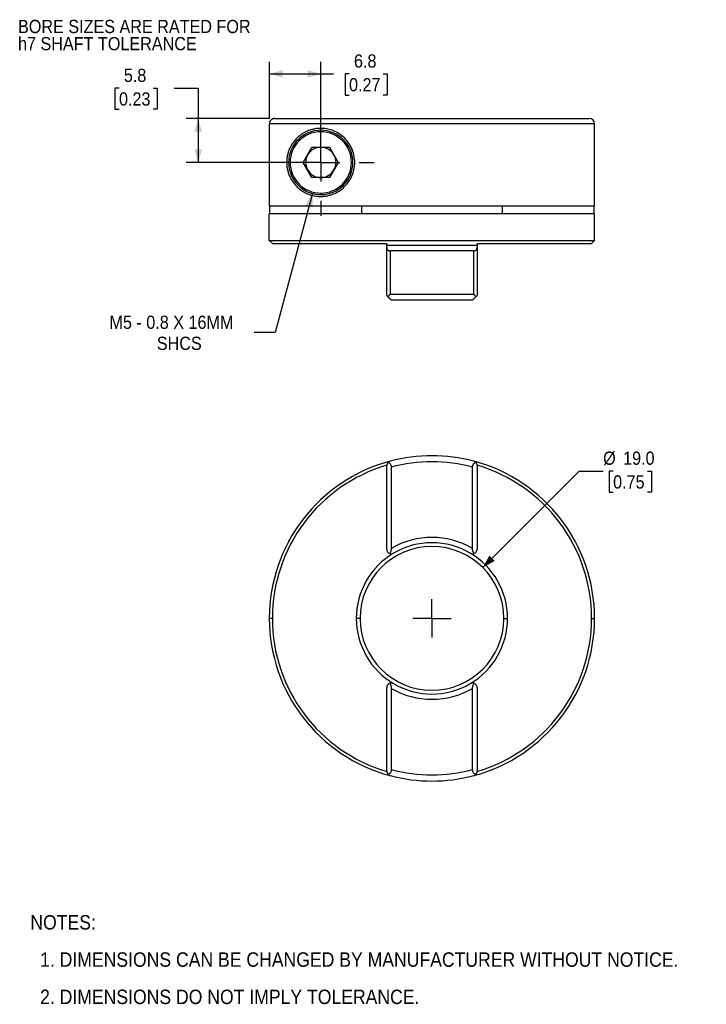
# Model space of a CAD drawing. Header units: millimetres. Extents: x 3 to 216, y 0 to 136.
# Tile 1 of 2: x 3 to 94, y 6 to 136. Entities that reach past the tile are written whole.
import ezdxf

# ---------------------------------------------------------------- set-up
doc = ezdxf.new("R2010")
doc.units = ezdxf.units.MM
doc.header["$LTSCALE"] = 0.5
doc.linetypes.add('SLD-Center', pattern=[19.05, 15.24, -1.27, 1.27, -1.27])
doc.linetypes.add('SLD-Solid', pattern=[0])
doc.layers.add('CENTER', color=40, linetype='SLD-Center')
doc.layers.add('DIMENSIONS', color=140, linetype='SLD-Solid', lineweight=25)
doc.layers.add('TEXT', color=140, linetype='SLD-Solid', lineweight=25)
doc.styles.add('SLDTEXTSTYLE0', font='GOTHIC.TTF', dxfattribs={"width": 0.913})
doc.dimstyles.new('SLDDIMSTYLE0', dxfattribs={"dimtxt": 1.75, "dimasz": 1.75, "dimexe": 0, "dimexo": 0.0625, "dimgap": 0.4375, "dimtad": 0, "dimtih": 1, "dimtoh": 1, "dimdec": 1, "dimrnd": 1e-09, "dimzin": 4, "dimdsep": 46, "dimtxsty": 'SLDTEXTSTYLE0', "dimsah": 1, "dimcen": 0, "dimadec": 0, "dimazin": 1, "dimtfac": 1, "dimtdec": 1, "dimtofl": 0, "dimtmove": 0, "dimatfit": 3, "dimfxl": 0, "dimfrac": 2, "dimtolj": 1, "dimtzin": 12, "dimarcsym": 0})
doc.dimstyles.new('SLDDIMSTYLE2', dxfattribs={"dimtxt": 1.75, "dimasz": 1.75, "dimexe": 0, "dimexo": 0.0625, "dimgap": 0.4375, "dimtad": 0, "dimtih": 1, "dimtoh": 1, "dimdec": 1, "dimrnd": 1e-09, "dimzin": 12, "dimdsep": 46, "dimtxsty": 'SLDTEXTSTYLE0', "dimsah": 1, "dimcen": 0.09, "dimadec": 0, "dimazin": 3, "dimtfac": 1, "dimtdec": 1, "dimtofl": 0, "dimtmove": 0, "dimatfit": 3, "dimfxl": 0, "dimfrac": 2, "dimtolj": 1, "dimtzin": 12, "dimarcsym": 0})
doc.dimstyles.new('SLDDIMSTYLE3', dxfattribs={"dimtxt": 1.75, "dimasz": 1.75, "dimexe": 0, "dimexo": 0.0625, "dimgap": 0.4375, "dimtad": 0, "dimtih": 1, "dimtoh": 1, "dimdec": 1, "dimrnd": 1e-09, "dimzin": 12, "dimdsep": 46, "dimtxsty": 'SLDTEXTSTYLE0', "dimsah": 1, "dimcen": 0, "dimadec": 0, "dimazin": 3, "dimtfac": 1, "dimtdec": 1, "dimtofl": 0, "dimtmove": 0, "dimatfit": 3, "dimfxl": 0, "dimfrac": 2, "dimtolj": 1, "dimtzin": 12, "dimarcsym": 0})

# ---------------------------------------------------------------- blocks, each defined once
blk = doc.blocks.new('SW_NOTE_0_2')
at = {"layer": 'TEXT', "color": 0, "char_height": 1.75, "attachment_point": 1, "style": 'SLDTEXTSTYLE0'}
for s, insert in [('BORE SIZES ARE RATED FOR ', (0, 2.24)), ('h7 SHAFT TOLERANCE', (0, -0.03))]:
    blk.add_mtext(s, dxfattribs=dict(at, insert=insert))
blk = doc.blocks.new('SW_NOTE_0_3')
at = {"layer": 'TEXT', "color": 0, "char_height": 1.75, "attachment_point": 1, "style": 'SLDTEXTSTYLE0'}
for s, insert in [('BORE SIZES ARE RATED FOR ', (0, 2.24)), ('h7 SHAFT TOLERANCE', (0, -0.03))]:
    blk.add_mtext(s, dxfattribs=dict(at, insert=insert))
blk = doc.blocks.new('SW_NOTE_0_4')
at = {"layer": 'TEXT', "color": 0, "char_height": 1.905, "attachment_point": 1, "style": 'SLDTEXTSTYLE0'}
for s, insert in [('NOTES:', (0, 2.43)), ('  1. DIMENSIONS CAN BE CHANGED BY MANUFACTURER WITHOUT NOTICE.', (0, -2.49)), ('  2. DIMENSIONS DO NOT IMPLY TOLERANCE.', (0, -7.42))]:
    blk.add_mtext(s, dxfattribs=dict(at, insert=insert))
blk = doc.blocks.new('_D')
at = {"layer": 'DIMENSIONS'}
for p, q in [((64.43, 63.59), (77.18, 76.34)), ((77.18, 76.34), (80.35, 76.34)), ((81.67, 76.34), (81.14, 76.34)), ((81.14, 76.34), (81.14, 73.56)), ((86.2, 76.34), (86.73, 76.34)), ((86.73, 76.34), (86.73, 73.56)), ((81.14, 73.56), (81.67, 73.56)), ((86.73, 73.56), (86.2, 73.56))]:
    blk.add_line(p, q, dxfattribs=at)
blk.add_solid([(64.43, 63.59), (66.03, 64.48), (65.32, 65.18)], dxfattribs=at)
at = {"layer": 'DIMENSIONS', "char_height": 1.75, "attachment_point": 1, "style": 'SLDTEXTSTYLE0'}
for s, insert in [('%%c', (80.35, 78.93)), ('19.0', (82.99, 78.93)), ('0.75', (81.67, 75.79))]:
    blk.add_mtext(s, dxfattribs=dict(at, insert=insert))
blk = doc.blocks.new('SW_CENTERMARKSYMBOL_0')
at = {"layer": 'CENTER', "color": 0}
for q in [(0, 2.54), (-2.54, 0), (0, -2.54), (2.54, 0)]:
    blk.add_line((0, 0), q, dxfattribs=at)
blk = doc.blocks.new('_D_4')
at = {"layer": 'DIMENSIONS'}
for p, q in [((41.92, 113.04), (36.99, 94.65)), ((36.99, 94.65), (34.21, 94.65))]:
    blk.add_line(p, q, dxfattribs=at)
blk.add_solid([(41.92, 113.04), (40.98, 111.47), (41.95, 111.22)], dxfattribs=at)
at = {"layer": 'DIMENSIONS', "char_height": 1.75, "attachment_point": 1, "style": 'SLDTEXTSTYLE0'}
for s, insert in [('M5 - 0.8 X 16MM', (15.09, 96.89)), ('SHCS', (21.35, 94.11))]:
    blk.add_mtext(s, dxfattribs=dict(at, insert=insert))
blk = doc.blocks.new('_D_5')
at = {"layer": 'DIMENSIONS'}
for p, q in [((16.35, 126.94), (15.81, 126.94)), ((15.81, 126.94), (15.81, 124.16)), ((20.87, 126.94), (21.4, 126.94)), ((21.4, 126.94), (21.4, 124.16)), ((23.65, 126.95), (26.82, 126.95)), ((26.82, 126.95), (26.82, 122.94)), ((15.81, 124.16), (16.35, 124.16)), ((21.4, 124.16), (20.87, 124.16)), ((36.29, 122.94), (25.24, 122.94)), ((26.82, 122.94), (26.82, 117.14)), ((42.38, 117.14), (25.24, 117.14))]:
    blk.add_line(p, q, dxfattribs=at)
for points in [[(26.82, 122.94), (26.32, 121.19), (27.32, 121.19)], [(26.82, 117.14), (27.32, 118.89), (26.32, 118.89)]]:
    blk.add_solid(points, dxfattribs=at)
at = {"layer": 'DIMENSIONS', "char_height": 1.75, "attachment_point": 1, "style": 'SLDTEXTSTYLE0'}
for s, insert in [('5.8', (16.99, 129.53)), ('0.23', (16.35, 126.4))]:
    blk.add_mtext(s, dxfattribs=dict(at, insert=insert))
blk = doc.blocks.new('_D_6')
at = {"layer": 'DIMENSIONS'}
for p, q in [((36.23, 122.88), (36.23, 130.43)), ((43.02, 117.78), (43.02, 130.43)), ((36.23, 128.84), (43.02, 128.84)), ((43.02, 128.84), (44.7, 128.84)), ((46.76, 128.83), (46.23, 128.83)), ((46.23, 128.83), (46.23, 126.05)), ((51.29, 128.83), (51.82, 128.83)), ((51.82, 128.83), (51.82, 126.05)), ((46.23, 126.05), (46.76, 126.05)), ((51.82, 126.05), (51.29, 126.05))]:
    blk.add_line(p, q, dxfattribs=at)
for points in [[(36.23, 128.84), (37.98, 128.34), (37.98, 129.34)], [(43.02, 128.84), (41.27, 129.34), (41.27, 128.34)]]:
    blk.add_solid(points, dxfattribs=at)
at = {"layer": 'DIMENSIONS', "char_height": 1.75, "attachment_point": 1, "style": 'SLDTEXTSTYLE0'}
for s, insert in [('6.8', (47.41, 131.42)), ('0.27', (46.76, 128.29))]:
    blk.add_mtext(s, dxfattribs=dict(at, insert=insert))
blk = doc.blocks.new('SW_CENTERMARKSYMBOL_1')
at = {"layer": 'CENTER', "color": 0}
for p, q in [((0, 5.08), (0, 7.04)), ((0, 0), (0, 2.54)), ((-5.08, 0), (-7.04, 0)), ((0, 0), (-2.54, 0)), ((0, 0), (0, -2.54)), ((0, 0), (2.54, 0)), ((5.08, 0), (7.04, 0)), ((0, -5.08), (0, -7.04))]:
    blk.add_line(p, q, dxfattribs=at)

msp = doc.modelspace()

# ---------------------------------------------------------------- linework, layer by layer
for p, q in [((36.93, 122.94), (78.52, 122.94)), ((79.22, 122.24), (36.23, 122.24)), ((36.23, 111.34), (36.23, 122.24)), ((43.02, 121.19), (43.02, 121.39)), ((79.22, 111.34), (79.22, 122.24)), ((40.71, 117.14), (41.86, 119.14)), ((41.86, 119.14), (44.17, 119.14)), ((43.02, 117.14), (43.02, 119.14)), ((44.17, 119.14), (45.33, 117.14)), ((41.86, 115.14), (40.71, 117.14)), ((43.02, 117.14), (43.02, 115.14)), ((45.33, 117.14), (44.17, 115.14)), ((44.17, 115.14), (41.86, 115.14)), ((43.02, 113.09), (43.02, 112.89)), ((79.22, 111.34), (36.23, 111.34)), ((36.3, 110.34), (36.3, 111.34)), ((48.41, 111.34), (48.41, 110.34)), ((67.03, 110.34), (67.03, 111.34)), ((79.13, 111.34), (79.13, 110.34)), ((79.22, 110.34), (36.22, 110.34)), ((36.22, 106.84), (36.22, 110.34)), ((79.22, 106.84), (79.22, 110.34)), ((36.22, 106.84), (79.22, 106.84)), ((36.62, 106.44), (36.22, 106.84)), ((78.82, 106.44), (79.22, 106.84)), ((36.62, 106.44), (51.75, 106.44)), ((63.69, 106.14), (51.75, 106.14)), ((51.75, 99.54), (51.75, 105.88)), ((63.24, 105.44), (52.19, 105.44)), ((52.19, 105.44), (52.19, 99.74)), ((63.24, 99.74), (63.24, 105.44)), ((63.69, 106.44), (78.82, 106.44)), ((63.69, 105.88), (63.69, 99.54)), ((52.19, 99.74), (63.24, 99.74)), ((63.09, 98.94), (52.35, 98.94)), ((51.75, 66.01), (51.75, 77.07)), ((52.35, 76.87), (52.35, 66.13)), ((63.09, 66.13), (63.09, 76.87)), ((63.69, 77.07), (63.69, 66.01)), ((38.77, 67.08), (38.77, 67.03)), ((38.79, 67.08), (38.77, 67.08)), ((36.62, 56.88), (36.22, 56.88)), ((48.22, 56.88), (47.72, 56.88)), ((67.22, 56.88), (67.72, 56.88)), ((78.82, 56.88), (79.22, 56.88)), ((51.75, 36.68), (51.75, 47.74)), ((52.35, 47.62), (52.35, 36.88)), ((63.09, 36.88), (63.09, 47.62)), ((63.69, 47.74), (63.69, 36.68))]:
    msp.add_line(p, q)
for centre, radius, start, end in [((78.52, 122.24), 0.7, 0, 90), ((43.02, 117.14), 4.25, 90, 270), ((43.02, 117.14), 4.05, 90, 270), ((43.02, 117.14), 4.25, 270, 90), ((43.02, 117.14), 4.05, 270, 90), ((43.02, 117.14), 2, 90, 150), ((43.02, 117.14), 2, 30, 90), ((43.02, 117.14), 2, 150, 210), ((43.02, 117.14), 2, 330, 30), ((43.02, 117.14), 2, 210, 270), ((43.02, 117.14), 2, 270, 330), ((57.72, 56.88), 21.5, 75.1116, 104.8884), ((57.72, 56.88), 21.5, 104.8884, 180), ((57.72, 56.88), 21.1, 106.4357, 180), ((57.72, 56.88), 20.7, 74.9643, 105.0357), ((57.72, 56.88), 21.5, 0, 75.1116), ((57.72, 56.88), 21.1, 0, 73.5643), ((38.97, 67.08), 0.2, 112.1591, 180), ((57.72, 56.88), 9.5, 0, 180), ((57.72, 56.88), 10.7, 59.8763, 120.1237), ((57.72, 56.88), 10, 59.5621, 120.4379), ((57.72, 56.88), 10, 120.4379, 180), ((57.72, 56.88), 10, 0, 59.5621), ((57.72, 56.88), 21.5, 180, 255.1116), ((57.72, 56.88), 21.1, 180, 253.5643), ((57.72, 56.88), 10, 180, 239.5621), ((57.72, 56.88), 9.5, 180, 0), ((57.72, 56.88), 10, 300.4379, 0), ((57.72, 56.88), 21.5, 284.8884, 0), ((57.72, 56.88), 21.1, 286.4357, 0), ((57.72, 56.88), 10, 239.5621, 300.4379), ((57.72, 56.88), 10.7, 239.8763, 300.1237), ((57.72, 56.88), 20.7, 254.9643, 285.0357), ((57.72, 56.88), 21.5, 255.1116, 284.8884)]:
    msp.add_arc(centre, radius, start, end)
for points, knots in [([(36.93, 122.94), (36.9, 122.94), (36.84, 122.94), (36.76, 122.92), (36.69, 122.9), (36.61, 122.87), (36.55, 122.83), (36.49, 122.79), (36.43, 122.74), (36.39, 122.69), (36.35, 122.64), (36.31, 122.58), (36.28, 122.52), (36.26, 122.46), (36.25, 122.41), (36.23, 122.35), (36.23, 122.29), (36.23, 122.26), (36.23, 122.24)], [0, 0, 0, 0, 0.076083, 0.150355, 0.222816, 0.293465, 0.362304, 0.429332, 0.494548, 0.557953, 0.619547, 0.67933, 0.737302, 0.793462, 0.847813, 0.900352, 0.951081, 1, 1, 1, 1]), ([(43.02, 121.64), (42.96, 121.64), (42.83, 121.64), (42.64, 121.63), (42.44, 121.61), (42.24, 121.57), (42.04, 121.53), (41.83, 121.48), (41.62, 121.42), (41.37, 121.33), (41.06, 121.2), (40.69, 121), (40.34, 120.76), (39.93, 120.43), (39.48, 119.96), (39.07, 119.34), (38.81, 118.76), (38.65, 118.27), (38.54, 117.73), (38.51, 117.14), (38.54, 116.55), (38.65, 116.02), (38.81, 115.52), (39.07, 114.94), (39.47, 114.32), (39.93, 113.85), (40.34, 113.52), (40.68, 113.28), (41.05, 113.08), (41.43, 112.92), (41.82, 112.8), (42.23, 112.7), (42.63, 112.65), (42.89, 112.64), (43.02, 112.64)], [0, 0, 0, 0, 0.0134503, 0.0275057, 0.042168, 0.0574387, 0.0733192, 0.0898106, 0.1069142, 0.1246308, 0.1510127, 0.1872476, 0.2239565, 0.249455, 0.3118271, 0.374576, 0.4079114, 0.4371239, 0.4698153, 0.5000238, 0.5301429, 0.5627372, 0.5920162, 0.6254498, 0.6880625, 0.7502617, 0.7759, 0.8128565, 0.8488683, 0.8751188, 0.9100189, 0.9424593, 0.9724491, 1, 1, 1, 1]), ([(43.02, 112.64), (43.08, 112.64), (43.21, 112.64), (43.4, 112.66), (43.6, 112.68), (43.78, 112.7), (43.97, 112.74), (44.15, 112.79), (44.33, 112.84), (44.71, 112.96), (45.27, 113.22), (45.99, 113.73), (46.63, 114.4), (47.13, 115.22), (47.44, 116.15), (47.55, 117.14), (47.45, 118.12), (47.13, 119.05), (46.63, 119.88), (46, 120.55), (45.27, 121.07), (44.65, 121.35), (44.15, 121.5), (43.78, 121.58), (43.4, 121.63), (43.15, 121.64), (43.02, 121.64)], [0, 0, 0, 0, 0.01668, 0.033049, 0.049112, 0.06487, 0.080328, 0.095488, 0.110356, 0.124934, 0.189, 0.249834, 0.313924, 0.376375, 0.438001, 0.499652, 0.561447, 0.623215, 0.685809, 0.750052, 0.811101, 0.875417, 0.904781, 0.935314, 0.967045, 1, 1, 1, 1]), ([(51.75, 105.88), (51.75, 105.86), (51.75, 105.82), (51.76, 105.77), (51.78, 105.69), (51.83, 105.6), (51.91, 105.53), (51.99, 105.48), (52.08, 105.45), (52.16, 105.44), (52.19, 105.44)], [0, 0, 0, 0, 0.084663, 0.167675, 0.24948, 0.498871, 0.627518, 0.749022, 0.876493, 1, 1, 1, 1]), ([(63.24, 105.44), (63.26, 105.44), (63.3, 105.44), (63.35, 105.45), (63.4, 105.46), (63.46, 105.49), (63.53, 105.53), (63.61, 105.6), (63.66, 105.7), (63.68, 105.8), (63.69, 105.85), (63.69, 105.88)], [0, 0, 0, 0, 0.061694, 0.123388, 0.186084, 0.250736, 0.372164, 0.500838, 0.750065, 0.873387, 1, 1, 1, 1]), ([(51.91, 99.38), (51.86, 99.43), (51.82, 99.47), (51.76, 99.53), (51.75, 99.54), (51.75, 99.54)], [0, 0, 0, 0, 0.5, 0.5, 1, 1, 1, 1]), ([(52.19, 99.74), (52.17, 99.71), (52.13, 99.66), (52.07, 99.59), (52.02, 99.53), (51.98, 99.47), (51.94, 99.42), (51.92, 99.39), (51.91, 99.38)], [0, 0, 0, 0, 0.216264, 0.412677, 0.589236, 0.745954, 0.88286, 1, 1, 1, 1]), ([(51.91, 99.38), (51.94, 99.35), (51.98, 99.3), (52.05, 99.24), (52.11, 99.17), (52.17, 99.12), (52.23, 99.06), (52.29, 99), (52.34, 98.95), (52.34, 98.94), (52.35, 98.94)], [0, 0, 0, 0, 0.112705, 0.218628, 0.318154, 0.41174, 0.49993, 0.67072, 0.8351, 1, 1, 1, 1]), ([(63.09, 98.94), (63.09, 98.94), (63.09, 98.94), (63.1, 98.95), (63.12, 98.97), (63.15, 99), (63.18, 99.03), (63.23, 99.08), (63.3, 99.16), (63.41, 99.26), (63.48, 99.34), (63.52, 99.38)], [0, 0, 0, 0, 0.083011, 0.16505, 0.246962, 0.329616, 0.413875, 0.50057, 0.650302, 0.816067, 1, 1, 1, 1]), ([(63.52, 99.38), (63.51, 99.39), (63.49, 99.43), (63.44, 99.49), (63.39, 99.56), (63.32, 99.64), (63.27, 99.7), (63.24, 99.74)], [0, 0, 0, 0, 0.151729, 0.318137, 0.499281, 0.707182, 1, 1, 1, 1]), ([(63.69, 99.54), (63.69, 99.54), (63.67, 99.53), (63.62, 99.47), (63.57, 99.43), (63.52, 99.38)], [0, 0, 0, 0, 0.5, 0.5, 1, 1, 1, 1]), ([(51.91, 77.49), (51.86, 77.43), (51.82, 77.37), (51.76, 77.22), (51.75, 77.15), (51.75, 77.07)], [0, 0, 0, 0, 0.5, 0.5, 1, 1, 1, 1]), ([(52.19, 77.65), (52.17, 77.65), (52.13, 77.63), (52.07, 77.61), (52.02, 77.58), (51.98, 77.55), (51.94, 77.52), (51.92, 77.5), (51.91, 77.49)], [0, 0, 0, 0, 0.216264, 0.412677, 0.589236, 0.745954, 0.88286, 1, 1, 1, 1]), ([(51.91, 77.49), (51.94, 77.48), (51.98, 77.46), (52.05, 77.43), (52.11, 77.39), (52.17, 77.34), (52.23, 77.27), (52.29, 77.17), (52.34, 77.02), (52.34, 76.92), (52.35, 76.87)], [0, 0, 0, 0, 0.112705, 0.218628, 0.318154, 0.41174, 0.49993, 0.67072, 0.8351, 1, 1, 1, 1]), ([(63.09, 76.87), (63.09, 76.89), (63.09, 76.95), (63.1, 77.02), (63.12, 77.1), (63.15, 77.17), (63.18, 77.23), (63.23, 77.31), (63.3, 77.38), (63.41, 77.45), (63.48, 77.47), (63.52, 77.49)], [0, 0, 0, 0, 0.083011, 0.16505, 0.246962, 0.329616, 0.413875, 0.50057, 0.650302, 0.816067, 1, 1, 1, 1]), ([(63.52, 77.49), (63.51, 77.5), (63.49, 77.52), (63.44, 77.56), (63.39, 77.59), (63.32, 77.63), (63.27, 77.64), (63.24, 77.65)], [0, 0, 0, 0, 0.151729, 0.318137, 0.499281, 0.707182, 1, 1, 1, 1]), ([(63.69, 77.07), (63.69, 77.15), (63.67, 77.22), (63.62, 77.37), (63.57, 77.43), (63.52, 77.49)], [0, 0, 0, 0, 0.5, 0.5, 1, 1, 1, 1]), ([(51.75, 66.01), (51.75, 65.96), (51.76, 65.9), (51.79, 65.78), (51.82, 65.72), (51.93, 65.56), (52.04, 65.48), (52.15, 65.45)], [0, 0, 0, 0, 0.25, 0.25, 0.5, 0.5, 1, 1, 1, 1]), ([(52.35, 66.13), (52.35, 66.11), (52.35, 66.06), (52.34, 65.99), (52.33, 65.92), (52.31, 65.84), (52.28, 65.74), (52.23, 65.6), (52.18, 65.5), (52.15, 65.45)], [0, 0, 0, 0, 0.0891206, 0.183471, 0.2833542, 0.3890075, 0.5006167, 0.7330983, 1, 1, 1, 1]), ([(52.15, 65.45), (52.18, 65.44), (52.22, 65.43), (52.28, 65.42), (52.35, 65.41), (52.43, 65.42), (52.54, 65.44), (52.61, 65.48), (52.65, 65.5)], [0, 0, 0, 0, 0.110545, 0.230793, 0.360947, 0.501168, 0.707476, 1, 1, 1, 1]), ([(62.78, 65.5), (62.81, 65.49), (62.85, 65.46), (62.91, 65.44), (62.96, 65.43), (63.03, 65.42), (63.11, 65.41), (63.19, 65.42), (63.25, 65.44), (63.28, 65.45)], [0, 0, 0, 0, 0.157121, 0.292664, 0.406644, 0.499054, 0.683678, 0.850517, 1, 1, 1, 1]), ([(63.28, 65.45), (63.26, 65.48), (63.23, 65.55), (63.18, 65.66), (63.14, 65.77), (63.11, 65.89), (63.09, 66.01), (63.09, 66.09), (63.09, 66.13)], [0, 0, 0, 0, 0.181832, 0.34835, 0.499633, 0.682242, 0.848661, 1, 1, 1, 1]), ([(63.28, 65.45), (63.39, 65.48), (63.5, 65.56), (63.61, 65.72), (63.64, 65.78), (63.68, 65.9), (63.69, 65.96), (63.69, 66.01)], [0, 0, 0, 0, 0.5, 0.5, 0.75, 0.75, 1, 1, 1, 1]), ([(52.15, 48.3), (52.04, 48.27), (51.93, 48.19), (51.82, 48.03), (51.79, 47.98), (51.76, 47.86), (51.75, 47.79), (51.75, 47.74)], [0, 0, 0, 0, 0.5, 0.5, 0.75, 0.75, 1, 1, 1, 1]), ([(52.65, 48.25), (52.63, 48.27), (52.59, 48.29), (52.53, 48.31), (52.47, 48.32), (52.41, 48.33), (52.33, 48.34), (52.24, 48.33), (52.18, 48.31), (52.15, 48.3)], [0, 0, 0, 0, 0.157121, 0.292664, 0.4066443, 0.4990543, 0.683678, 0.8505172, 1, 1, 1, 1]), ([(52.15, 48.3), (52.17, 48.27), (52.21, 48.2), (52.25, 48.09), (52.29, 47.98), (52.32, 47.86), (52.34, 47.74), (52.35, 47.66), (52.35, 47.62)], [0, 0, 0, 0, 0.181832, 0.34835, 0.499633, 0.682242, 0.848661, 1, 1, 1, 1]), ([(63.28, 48.3), (63.26, 48.31), (63.22, 48.32), (63.15, 48.33), (63.08, 48.34), (63, 48.33), (62.9, 48.31), (62.83, 48.27), (62.78, 48.25)], [0, 0, 0, 0, 0.1105448, 0.2307926, 0.3609468, 0.501168, 0.7074756, 1, 1, 1, 1]), ([(63.09, 47.62), (63.09, 47.64), (63.09, 47.69), (63.1, 47.76), (63.11, 47.83), (63.12, 47.91), (63.15, 48.01), (63.2, 48.15), (63.25, 48.25), (63.28, 48.3)], [0, 0, 0, 0, 0.089121, 0.183471, 0.283354, 0.389008, 0.500617, 0.733098, 1, 1, 1, 1]), ([(63.69, 47.74), (63.69, 47.79), (63.68, 47.86), (63.64, 47.98), (63.61, 48.03), (63.5, 48.19), (63.39, 48.27), (63.28, 48.3)], [0, 0, 0, 0, 0.25, 0.25, 0.5, 0.5, 1, 1, 1, 1]), ([(51.75, 36.68), (51.75, 36.6), (51.76, 36.53), (51.82, 36.38), (51.86, 36.32), (51.91, 36.27)], [0, 0, 0, 0, 0.5, 0.5, 1, 1, 1, 1]), ([(52.35, 36.88), (52.35, 36.86), (52.35, 36.81), (52.33, 36.73), (52.31, 36.65), (52.29, 36.58), (52.25, 36.52), (52.2, 36.45), (52.13, 36.37), (52.03, 36.3), (51.95, 36.28), (51.91, 36.27)], [0, 0, 0, 0, 0.083011, 0.16505, 0.246962, 0.329616, 0.413875, 0.50057, 0.650302, 0.816067, 1, 1, 1, 1]), ([(63.52, 36.27), (63.5, 36.27), (63.45, 36.29), (63.38, 36.32), (63.32, 36.36), (63.27, 36.41), (63.21, 36.48), (63.14, 36.58), (63.1, 36.73), (63.09, 36.83), (63.09, 36.88)], [0, 0, 0, 0, 0.112705, 0.218628, 0.318154, 0.41174, 0.49993, 0.67072, 0.8351, 1, 1, 1, 1]), ([(63.52, 36.27), (63.57, 36.32), (63.62, 36.38), (63.67, 36.53), (63.69, 36.6), (63.69, 36.68)], [0, 0, 0, 0, 0.5, 0.5, 1, 1, 1, 1]), ([(51.91, 36.27), (51.92, 36.25), (51.95, 36.23), (51.99, 36.19), (52.04, 36.16), (52.11, 36.12), (52.16, 36.11), (52.19, 36.1)], [0, 0, 0, 0, 0.151729, 0.318137, 0.499281, 0.707182, 1, 1, 1, 1]), ([(63.24, 36.1), (63.26, 36.1), (63.31, 36.12), (63.36, 36.14), (63.42, 36.17), (63.46, 36.2), (63.49, 36.23), (63.51, 36.26), (63.52, 36.27)], [0, 0, 0, 0, 0.216264, 0.412677, 0.589236, 0.745954, 0.88286, 1, 1, 1, 1])]:
    msp.add_open_spline(points, degree=3, knots=knots)
for points in [[(51.75, 106.14), (51.75, 106.24), (51.75, 106.34), (51.75, 106.44)], [(51.75, 105.88), (51.75, 105.97), (51.75, 106.05), (51.75, 106.14)], [(63.69, 106.44), (63.69, 106.34), (63.69, 106.24), (63.69, 106.14)], [(63.69, 106.14), (63.69, 106.05), (63.69, 105.97), (63.69, 105.88)]]:
    msp.add_open_spline(points, degree=3)

# ---------------------------------------------------------------- block references
at = {"layer": 'CENTER'}
for name, p in [('SW_CENTERMARKSYMBOL_1', (43.02, 117.14)), ('SW_CENTERMARKSYMBOL_0', (57.72, 56.88))]:
    msp.add_blockref(name, p, dxfattribs=at)
at = {"layer": 'TEXT'}
for name, p in [('SW_NOTE_0_2', (3, 133.74)), ('SW_NOTE_0_3', (3, 133.74)), ('SW_NOTE_0_4', (4.63, 15.23))]:
    msp.add_blockref(name, p, dxfattribs=at)

# ---------------------------------------------------------------- dimensions: what is measured, and where the dimension line sits
at = {"layer": 'DIMENSIONS'}
dim = msp.add_linear_dim(base=(43.02, 128.84), p1=(36.23, 122.24), p2=(43.02, 117.14), dimstyle='SLDDIMSTYLE2', dxfattribs=at)
dim.commit()
dim.dimension.update_dxf_attribs({"geometry": '_D_6', "text_midpoint": (49.03, 128.84), "dimtype": 160})
dim = msp.add_linear_dim(base=(26.82, 117.14), p1=(36.93, 122.94), p2=(43.02, 117.14), angle=90, dimstyle='SLDDIMSTYLE2', dxfattribs=at)
dim.commit()
dim.dimension.update_dxf_attribs({"geometry": '_D_5', "text_midpoint": (26.82, 126.95), "dimtype": 160})
dim = msp.add_radius_dim(center=(43.02, 117.14), mpoint=(41.92, 113.04), text='M5 - 0.8 X 16MM\\PSHCS', dimstyle='SLDDIMSTYLE3', override={"dimpost": '<>'}, dxfattribs=at)
dim.commit()
dim.dimension.update_dxf_attribs({"geometry": '_D_4', "text_midpoint": (24.26, 94.65), "dimtype": 164})
dim = msp.add_diameter_dim_2p(p1=(51, 50.16), p2=(64.43, 63.59), dimstyle='SLDDIMSTYLE0', dxfattribs=at)
dim.commit()
dim.dimension.update_dxf_attribs({"geometry": '_D', "text_midpoint": (83.94, 76.34), "dimtype": 163})

doc.saveas('drawing.dxf')
